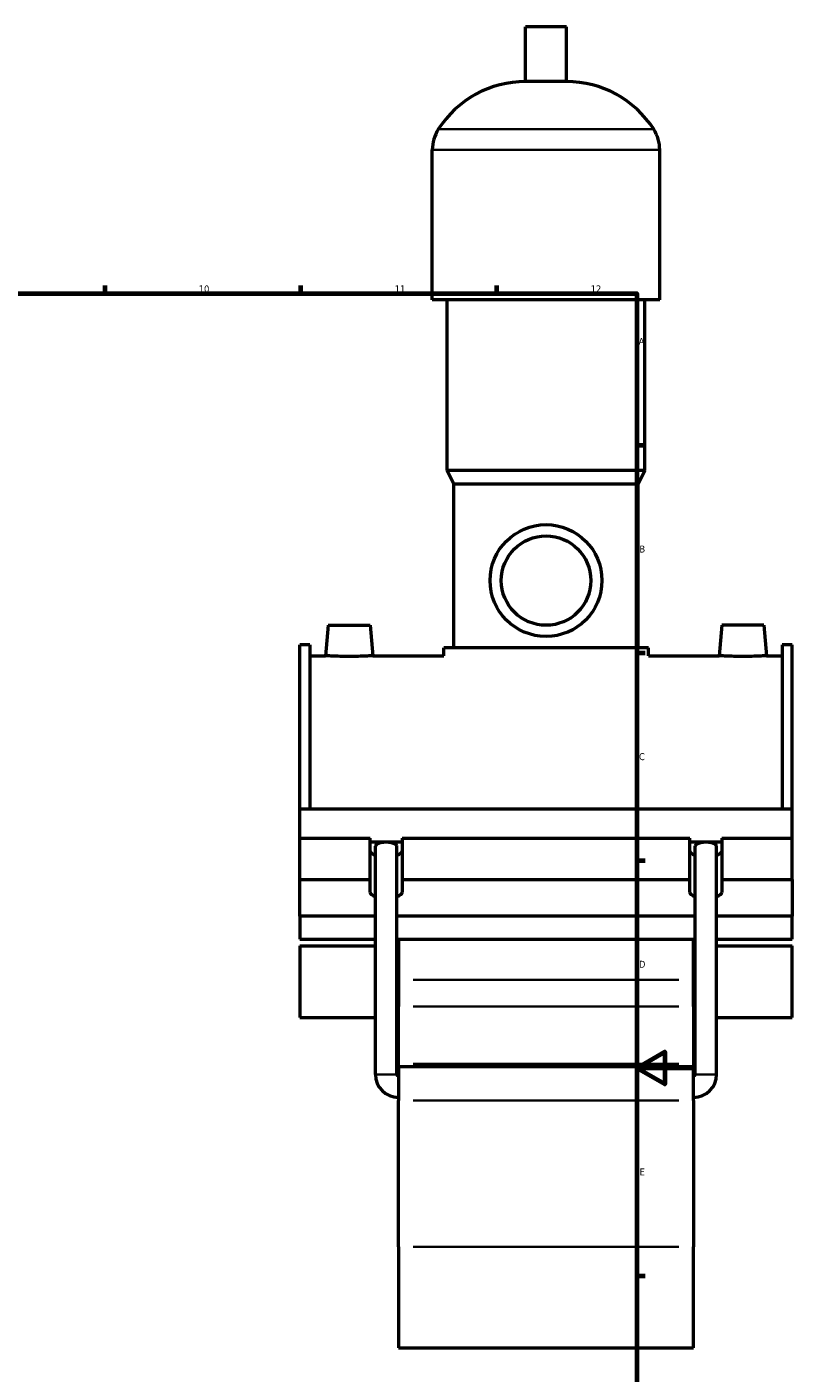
# Model space of a CAD drawing. Header units: millimetres. Extents: x 0 to 1006, y -235 to 1214.
# Tile 5 of 7: x 603 to 876, y 188 to 669. Entities that reach past the tile are written whole.
import ezdxf

# ---------------------------------------------------------------- set-up
doc = ezdxf.new("R2010")
doc.units = ezdxf.units.MM
for name, color, linetype, lineweight in [('Border (ISO)', 7, 'Continuous', 70), ('Visible (ISO)', 7, 'Continuous', 50), ('Visible Narrow (ISO)', 7, 'Continuous', 35)]:
    doc.layers.add(name, color=color, linetype=linetype, lineweight=lineweight)
doc.styles.add('Note Text (ISO)', font='tahoma.ttf')

# ---------------------------------------------------------------- blocks, each defined once
blk = doc.blocks.new('Borders Default Border')
at = {"layer": 'Border (ISO)'}
for p, q in [((630.75, 574), (630.75, 576.9)), ((700.83, 574), (700.83, 576.9)), ((770.92, 574), (770.92, 576.9)), ((821, 519.75), (823.9, 519.75)), ((821, 445.5), (823.9, 445.5)), ((821, 371.25), (823.9, 371.25)), ((821, 222.75), (823.9, 222.75))]:
    blk.add_line(p, q, dxfattribs=at)
at = {"layer": 'Border (ISO)', "flags": 128}
for points in [[(20, 20), (20, 574), (821, 574), (821, 20), (20, 20)], [(841, 297), (821, 297), (831, 302.77), (831, 291.23), (821, 297)]]:
    blk.add_lwpolyline(points, dxfattribs=at)
at = {"layer": 'Border (ISO)', "color": 232, "true_color": 0xca0064, "char_height": 2.5, "attachment_point": 7, "style": 'Note Text (ISO)'}
for s, insert in [('12', (804.46, 574.4)), ('10', (664.29, 574.35)), ('11', (734.37, 574.4)), ('A', (821.59, 555.62)), ('B', (821.89, 481.37)), ('C', (821.73, 407.08)), ('D', (821.73, 332.88)), ('E', (821.94, 258.63))]:
    blk.add_mtext(s, dxfattribs=dict(at, insert=insert))

msp = doc.modelspace()

# ---------------------------------------------------------------- linework, layer by layer
at = {"layer": 'Visible (ISO)'}
for p, q in [((795.784, 669.344), (781.144, 669.344)), ((781.144, 649.824), (781.144, 669.344)), ((795.784, 649.824), (795.784, 669.344)), ((795.784, 649.824), (781.144, 649.824)), ((747.797, 571.744), (747.797, 625.424)), ((829.13, 571.744), (829.13, 625.424)), ((829.13, 571.744), (747.797, 571.744)), ((753.084, 510.744), (753.084, 571.744)), ((823.844, 510.744), (823.844, 571.744)), ((823.844, 510.744), (753.084, 510.744)), ((755.524, 505.864), (753.084, 510.744)), ((821.404, 505.864), (823.844, 510.744)), ((821.404, 505.864), (755.524, 505.864)), ((755.524, 447.304), (755.524, 505.864)), ((821.404, 447.304), (821.404, 505.864)), ((710.564, 455.344), (709.612, 444.469)), ((710.564, 455.344), (725.564, 455.344)), ((725.564, 455.344), (726.515, 444.469)), ((851.364, 455.344), (850.412, 444.469)), ((866.364, 455.344), (851.364, 455.344)), ((866.364, 455.344), (867.315, 444.469)), ((700.464, 389.736), (700.464, 448.418)), ((703.984, 448.418), (700.464, 448.418)), ((703.984, 448.418), (703.984, 389.736)), ((872.944, 448.418), (872.944, 389.736)), ((876.464, 448.418), (872.944, 448.418)), ((876.464, 389.736), (876.464, 448.418)), ((703.984, 444.469), (709.612, 444.469)), ((726.515, 444.469), (751.864, 444.469)), ((825.064, 447.304), (751.864, 447.304)), ((751.864, 444.469), (751.864, 447.304)), ((825.064, 444.469), (825.064, 447.304)), ((825.064, 444.469), (850.412, 444.469)), ((867.315, 444.469), (872.944, 444.469)), ((700.464, 389.736), (876.464, 389.736)), ((700.464, 379.204), (700.464, 389.736)), ((876.464, 379.204), (876.464, 389.736)), ((700.464, 379.204), (725.526, 379.204)), ((700.464, 364.404), (700.464, 379.204)), ((725.526, 364.404), (725.526, 379.204)), ((725.526, 377.896), (737.001, 377.896)), ((727.439, 294.744), (727.439, 376.344)), ((735.089, 294.744), (735.089, 376.344)), ((737.001, 379.204), (737.001, 364.404)), ((737.001, 379.204), (839.926, 379.204)), ((839.926, 364.404), (839.926, 379.204)), ((839.926, 377.896), (851.401, 377.896)), ((841.839, 294.744), (841.839, 376.344)), ((849.489, 294.744), (849.489, 376.344)), ((851.401, 379.204), (851.401, 364.404)), ((851.401, 379.204), (876.464, 379.204)), ((876.464, 364.404), (876.464, 379.204)), ((700.464, 364.404), (725.526, 364.404)), ((700.464, 351.322), (700.464, 364.404)), ((725.526, 359.825), (725.526, 364.404)), ((737.001, 364.404), (737.001, 359.825)), ((737.001, 364.404), (839.926, 364.404)), ((839.926, 359.825), (839.926, 364.404)), ((851.401, 364.404), (851.401, 359.825)), ((851.401, 364.404), (876.464, 364.404)), ((876.464, 364.404), (876.464, 351.322)), ((727.439, 351.322), (700.464, 351.322)), ((700.464, 351.322), (700.464, 343.151)), ((841.839, 351.322), (735.089, 351.322)), ((876.464, 351.322), (849.489, 351.322)), ((876.464, 343.151), (876.464, 351.322)), ((700.464, 343.151), (727.439, 343.151)), ((735.089, 343.151), (841.839, 343.151)), ((735.664, 343.151), (735.664, 328.577)), ((841.264, 328.577), (841.264, 343.151)), ((849.489, 343.151), (876.464, 343.151)), ((700.464, 340.703), (700.464, 315.088)), ((700.464, 340.703), (727.439, 340.703)), ((735.089, 340.703), (735.664, 340.703)), ((841.264, 340.703), (841.839, 340.703)), ((849.489, 340.703), (876.464, 340.703)), ((876.464, 315.088), (876.464, 340.703)), ((735.664, 328.577), (735.664, 318.982)), ((841.264, 318.982), (841.264, 328.577)), ((735.664, 298.514), (735.664, 318.982)), ((841.264, 318.982), (841.264, 298.514)), ((700.464, 315.088), (727.439, 315.088)), ((735.089, 315.088), (735.664, 315.088)), ((841.264, 315.088), (841.839, 315.088)), ((849.489, 315.088), (876.464, 315.088)), ((735.664, 297.544), (735.664, 298.514)), ((841.264, 298.514), (841.264, 297.544)), ((735.664, 297.544), (735.664, 285.391)), ((735.664, 297.544), (841.264, 297.544)), ((841.264, 285.391), (841.264, 297.544)), ((735.664, 233.126), (735.664, 285.391)), ((841.264, 285.391), (841.264, 233.126)), ((735.664, 233.126), (735.664, 196.969)), ((841.264, 196.969), (841.264, 233.126)), ((735.664, 196.969), (841.264, 196.969))]:
    msp.add_line(p, q, dxfattribs=at)
for radius in [20, 16]:
    msp.add_circle((788.464, 471.344), radius, dxfattribs=at)
for centre, radius, start, end in [((781.144, 612.778), 37.046, 90, 147.38758), ((795.784, 612.778), 37.046, 32.61242, 90), ((761.379, 625.424), 13.582, 147.38758, 180), ((815.549, 625.424), 13.582, 0, 32.61242), ((735.664, 294.744), 8.225, 180, 270), ((735.664, 294.744), 0.575, 180, 270), ((841.264, 294.744), 8.225, 270, 0), ((841.264, 294.744), 0.575, 270, 0)]:
    msp.add_arc(centre, radius, start, end, dxfattribs=at)
for centre, major_axis, ratio, start_param, end_param in [((731.264, 376.344), (3.825, 0), 0.3639702, 0, 3.1415927), ((845.664, 376.344), (3.825, 0), 0.3639702, 0, 3.1415927), ((731.264, 374.625), (-5.737, 0), 0.3420201, 0, 0.8410687), ((731.264, 374.625), (5.738, 0), 0.3420201, 5.4421166, 6.2831853), ((845.664, 374.625), (-5.737, 0), 0.3420201, 0, 0.8410687), ((845.664, 374.625), (5.738, 0), 0.3420201, 5.4421166, 6.2831853), ((731.264, 359.825), (-5.737, 0), 0.3420201, 0, 0.8410687), ((731.264, 359.825), (5.738, 0), 0.3420201, 5.4421166, 6.2831853), ((845.664, 359.825), (-5.737, 0), 0.3420201, 0, 0.8410687), ((845.664, 359.825), (5.738, 0), 0.3420201, 5.4421166, 6.2831853)]:
    msp.add_ellipse(centre, major_axis=major_axis, ratio=ratio, start_param=start_param, end_param=end_param, dxfattribs=at)
for points, knots in [([(726.515, 444.469), (726.515, 444.469), (726.304, 444.455), (725.443, 444.404), (724.794, 444.367), (723.295, 444.299), (722.345, 444.262), (720.261, 444.211), (719.127, 444.196), (717, 444.196), (715.867, 444.211), (713.783, 444.262), (712.832, 444.299), (711.333, 444.367), (710.684, 444.404), (709.824, 444.455), (709.612, 444.469), (709.612, 444.469)], [1.2755978, 1.2755978, 1.2755978, 1.2755978, 1.5943942, 1.5943942, 1.9131907, 1.9131907, 2.2321931, 2.2321931, 2.5511956, 2.5511956, 2.870198, 2.870198, 3.1892004, 3.1892004, 3.5079969, 3.5079969, 3.8267933, 3.8267933, 3.8267933, 3.8267933]), ([(867.315, 444.469), (867.315, 444.469), (867.104, 444.455), (866.243, 444.404), (865.594, 444.367), (864.095, 444.299), (863.145, 444.262), (861.061, 444.211), (859.927, 444.196), (858.864, 444.196), (857.8, 444.196), (856.667, 444.211), (854.583, 444.262), (853.632, 444.299), (852.133, 444.367), (851.484, 444.404), (850.624, 444.455), (850.412, 444.469), (850.412, 444.469)], [3.8267933, 3.8267933, 3.8267933, 3.8267933, 4.1455898, 4.1455898, 4.4643863, 4.4643863, 4.7833887, 4.7833887, 5.1023911, 5.1023911, 5.1023911, 5.4213936, 5.4213936, 5.740396, 5.740396, 6.0591924, 6.0591924, 6.3779889, 6.3779889, 6.3779889, 6.3779889])]:
    msp.add_open_spline(points, degree=3, knots=knots, dxfattribs=at)
at = {"layer": 'Visible Narrow (ISO)'}
for p, q in [((826.515, 632.744), (750.413, 632.744)), ((828.63, 625.424), (748.298, 625.424)), ((835.984, 328.577), (740.944, 328.577)), ((740.944, 318.982), (835.984, 318.982)), ((740.944, 298.514), (835.984, 298.514)), ((735.042, 294.744), (727.486, 294.744)), ((841.886, 294.744), (849.442, 294.744)), ((740.944, 285.391), (835.984, 285.391)), ((740.944, 233.126), (835.984, 233.126))]:
    msp.add_line(p, q, dxfattribs=at)

# ---------------------------------------------------------------- block references
msp.add_blockref('Borders Default Border', (0, 0))

doc.saveas('drawing.dxf')
